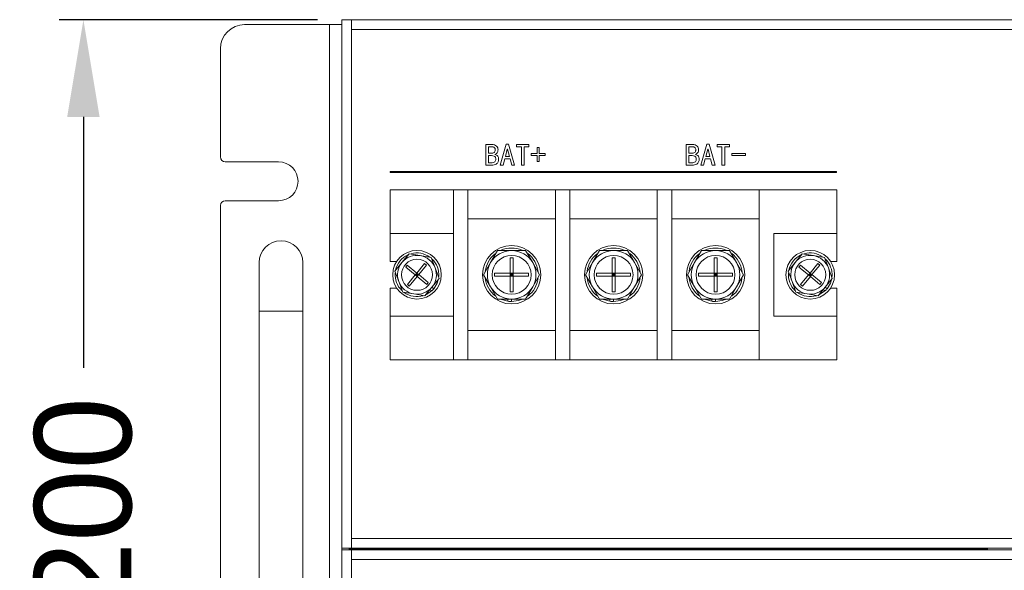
# Model space of a CAD drawing. Header units: millimetres. Extents: x 4621 to 5210, y 333 to 1535.
# Tile 5 of 26: x 4629 to 4832, y 496 to 610. Entities that reach past the tile are written whole.
import ezdxf

# ---------------------------------------------------------------- set-up
doc = ezdxf.new("R2010")
doc.units = ezdxf.units.MM
doc.header["$PDSIZE"] = -1
doc.dimstyles.new('ISO-25', dxfattribs={"dimtxt": 2.5, "dimasz": 2.5, "dimexe": 1.25, "dimexo": 0.625, "dimtad": 1, "dimtxsty": 'Standard', "dimcen": 2.5, "dimadec": 0, "dimazin": 0, "dimtfac": 1, "dimtmove": 0, "dimatfit": 3, "dimfxl": 0, "dimarcsym": 0})

# ---------------------------------------------------------------- blocks, each defined once
blk = doc.blocks.new('*D103')
at = {"color": 4, "lineweight": -2, "transparency": 16777216}
for p, q in [((4690.24, 609.75), (4637.03, 609.75)), ((4642.03, 589.75), (4642.03, 538.09)), ((4642.03, 429.75), (4642.03, 481.42)), ((4690.24, 409.75), (4637.03, 409.75))]:
    blk.add_line(p, q, dxfattribs=at)
at = {"color": 4, "transparency": 16777216}
for points in [[(4638.69, 589.75), (4645.36, 589.75), (4642.03, 609.75)], [(4638.69, 429.75), (4645.36, 429.75), (4642.03, 409.75)]]:
    blk.add_solid(points, dxfattribs=at)
at = {"layer": 'Defpoints', "color": 0, "transparency": 16777216}
for p in [(4695.24, 609.75), (4642.03, 409.75), (4695.24, 409.75)]:
    blk.add_point(p, dxfattribs=at)
at = {"color": 4, "transparency": 16777216, "insert": (4642.03, 509.75), "char_height": 20, "attachment_point": 5, "rotation": 90}
blk.add_mtext('200', dxfattribs=at)

msp = doc.modelspace()

# ---------------------------------------------------------------- linework, layer by layer
at = {"color": 0, "linetype": 'ByBlock', "lineweight": 5}
for p, q in [((4675.24, 608.75), (4692.74, 608.75)), ((4692.74, 410.75), (4692.74, 608.75)), ((4692.74, 608.75), (4695.24, 608.75)), ((4695.24, 609.75), (4695.24, 500.95)), ((4695.24, 609.75), (4697.24, 609.75)), ((4697.24, 609.75), (4697.24, 607.75)), ((4697.24, 609.75), (5133.24, 609.75)), ((5133.24, 607.75), (4697.24, 607.75)), ((4697.24, 607.75), (4697.24, 502.95)), ((4670.24, 581.5), (4670.24, 603.75)), ((4727.88, 579.82), (4729.12, 584.12)), ((4729.12, 584.12), (4729.62, 584.12)), ((4729.62, 584.12), (4730.86, 579.82)), ((4769.18, 579.82), (4770.42, 584.12)), ((4770.42, 584.12), (4770.92, 584.12)), ((4770.92, 584.12), (4772.16, 579.82)), ((4724.9, 579.82), (4724.9, 584.07)), ((4724.9, 584.07), (4726.19, 584.07)), ((4726.22, 583.6), (4725.47, 583.6)), ((4725.47, 583.6), (4725.47, 582.28)), ((4725.47, 582.28), (4726.19, 582.28)), ((4729.34, 583.13), (4728.95, 581.61)), ((4729.39, 583.13), (4729.34, 583.13)), ((4729.79, 581.61), (4729.39, 583.13)), ((4731.25, 583.6), (4731.25, 584.07)), ((4731.25, 584.07), (4733.81, 584.07)), ((4732.25, 583.6), (4731.25, 583.6)), ((4732.25, 579.82), (4732.25, 583.6)), ((4733.81, 583.6), (4732.82, 583.6)), ((4732.82, 583.6), (4732.82, 579.82)), ((4733.81, 584.07), (4733.81, 583.6)), ((4734.28, 581.81), (4734.28, 582.21)), ((4734.28, 582.21), (4735.5, 582.21)), ((4735.5, 582.21), (4735.5, 583.42)), ((4735.5, 583.42), (4735.92, 583.42)), ((4735.92, 583.42), (4735.92, 582.21)), ((4735.92, 582.21), (4737.14, 582.21)), ((4737.14, 582.21), (4737.14, 581.81)), ((4766.2, 584.07), (4767.49, 584.07)), ((4766.2, 579.82), (4766.2, 584.07)), ((4767.52, 583.6), (4766.77, 583.6)), ((4766.77, 583.6), (4766.77, 582.28)), ((4766.77, 582.28), (4767.49, 582.28)), ((4770.64, 583.13), (4770.25, 581.61)), ((4770.69, 583.13), (4770.64, 583.13)), ((4771.09, 581.61), (4770.69, 583.13)), ((4772.56, 584.07), (4775.11, 584.07)), ((4772.56, 583.6), (4772.56, 584.07)), ((4773.55, 583.6), (4772.56, 583.6)), ((4773.55, 579.82), (4773.55, 583.6)), ((4775.11, 583.6), (4774.12, 583.6)), ((4774.12, 583.6), (4774.12, 579.82)), ((4775.11, 584.07), (4775.11, 583.6)), ((4775.58, 582.21), (4778.41, 582.21)), ((4775.58, 581.81), (4775.58, 582.21)), ((4778.41, 582.21), (4778.41, 581.81)), ((4671.24, 580.5), (4682.24, 580.5)), ((4725.47, 581.81), (4725.47, 580.3)), ((4726.12, 581.81), (4725.47, 581.81)), ((4725.47, 580.3), (4726.04, 580.3)), ((4728.82, 581.14), (4728.47, 579.82)), ((4729.91, 581.14), (4728.82, 581.14)), ((4728.95, 581.61), (4729.79, 581.61)), ((4730.26, 579.82), (4729.91, 581.14)), ((4735.5, 581.81), (4734.28, 581.81)), ((4735.5, 580.59), (4735.5, 581.81)), ((4735.92, 580.59), (4735.5, 580.59)), ((4735.92, 581.81), (4735.92, 580.59)), ((4737.14, 581.81), (4735.92, 581.81)), ((4767.42, 581.81), (4766.77, 581.81)), ((4766.77, 581.81), (4766.77, 580.3)), ((4766.77, 580.3), (4767.34, 580.3)), ((4770.12, 581.14), (4769.78, 579.82)), ((4771.22, 581.14), (4770.12, 581.14)), ((4770.25, 581.61), (4771.09, 581.61)), ((4771.56, 579.82), (4771.22, 581.14)), ((4778.41, 581.81), (4775.58, 581.81)), ((4797.17, 578.48), (4705.2, 578.48)), ((4705.2, 578.48), (4705.2, 578.28)), ((4705.2, 578.28), (4797.17, 578.28)), ((4726.14, 579.82), (4724.9, 579.82)), ((4728.47, 579.82), (4727.88, 579.82)), ((4730.86, 579.82), (4730.26, 579.82)), ((4732.82, 579.82), (4732.25, 579.82)), ((4767.44, 579.82), (4766.2, 579.82)), ((4769.78, 579.82), (4769.18, 579.82)), ((4772.16, 579.82), (4771.56, 579.82)), ((4774.12, 579.82), (4773.55, 579.82)), ((4797.17, 578.28), (4797.17, 578.48)), ((4705.24, 565.75), (4705.24, 574.75)), ((4705.24, 574.75), (4721.24, 574.75)), ((4718.24, 539.75), (4718.24, 574.75)), ((4721.24, 574.75), (4718.24, 574.75)), ((4721.24, 539.75), (4721.24, 574.75)), ((4721.24, 574.75), (4739.24, 574.75)), ((4739.24, 539.75), (4739.24, 574.75)), ((4742.24, 574.75), (4739.24, 574.75)), ((4742.24, 539.75), (4742.24, 574.75)), ((4742.24, 574.75), (4760.24, 574.75)), ((4763.24, 574.75), (4760.24, 574.75)), ((4760.24, 539.75), (4760.24, 574.75)), ((4763.24, 539.75), (4763.24, 574.75)), ((4763.24, 574.75), (4781.24, 574.75)), ((4797.24, 574.75), (4781.24, 574.75)), ((4781.24, 539.75), (4781.24, 574.75)), ((4797.24, 574.75), (4797.24, 565.75)), ((4682.24, 572.5), (4671.24, 572.5)), ((4670.24, 448), (4670.24, 571.5)), ((4739.24, 568.75), (4721.24, 568.75)), ((4760.24, 568.75), (4742.24, 568.75)), ((4781.24, 568.75), (4763.24, 568.75)), ((4718.24, 565.75), (4705.24, 565.75)), ((4705.24, 560), (4705.24, 565.75)), ((4718.24, 565.75), (4718.24, 548.75)), ((4797.24, 565.75), (4784.24, 565.75)), ((4784.24, 548.75), (4784.24, 565.75)), ((4797.24, 565.75), (4797.24, 560)), ((4725.91, 559.75), (4727.35, 562.25)), ((4727.35, 562.25), (4730.24, 562.25)), ((4730.24, 562.25), (4733.12, 562.25)), ((4733.12, 562.25), (4734.57, 559.75)), ((4746.91, 559.75), (4748.35, 562.25)), ((4748.35, 562.25), (4751.24, 562.25)), ((4751.24, 562.25), (4754.12, 562.25)), ((4754.12, 562.25), (4755.57, 559.75)), ((4767.91, 559.75), (4769.35, 562.25)), ((4769.35, 562.25), (4772.24, 562.25)), ((4772.24, 562.25), (4775.12, 562.25)), ((4775.12, 562.25), (4776.57, 559.75)), ((4706.56, 560), (4705.24, 560)), ((4706.18, 558.01), (4707.65, 559.79)), ((4707.65, 559.79), (4709.11, 561.58)), ((4709.11, 561.58), (4711.39, 561.2)), ((4711.39, 561.2), (4713.67, 560.82)), ((4713.67, 560.82), (4714.48, 558.66)), ((4729.94, 560.75), (4730.54, 560.75)), ((4729.94, 557.55), (4729.94, 560.75)), ((4730.54, 560.75), (4730.54, 557.55)), ((4750.94, 560.75), (4751.54, 560.75)), ((4750.94, 557.55), (4750.94, 560.75)), ((4751.54, 560.75), (4751.54, 557.55)), ((4771.94, 560.75), (4772.54, 560.75)), ((4771.94, 557.55), (4771.94, 560.75)), ((4772.54, 560.75), (4772.54, 557.55)), ((4787.18, 558.01), (4788.65, 559.79)), ((4788.65, 559.79), (4790.11, 561.58)), ((4790.11, 561.58), (4792.39, 561.2)), ((4792.39, 561.2), (4794.67, 560.82)), ((4794.67, 560.82), (4795.48, 558.66)), ((4797.24, 560), (4795.91, 560)), ((4678.24, 559.75), (4678.24, 549.75)), ((4687.24, 549.75), (4687.24, 559.75)), ((4706.99, 555.85), (4706.18, 558.01)), ((4708.42, 558.84), (4708.73, 559.22)), ((4710.39, 557.22), (4708.42, 558.84)), ((4708.73, 559.22), (4710.7, 557.6)), ((4710.7, 557.6), (4712.32, 559.57)), ((4712.71, 559.26), (4711.09, 557.29)), ((4712.32, 559.57), (4712.71, 559.26)), ((4714.48, 558.66), (4715.29, 556.5)), ((4724.46, 557.25), (4725.91, 559.75)), ((4734.57, 559.75), (4736.01, 557.25)), ((4745.46, 557.25), (4746.91, 559.75)), ((4755.57, 559.75), (4757.01, 557.25)), ((4766.46, 557.25), (4767.91, 559.75)), ((4776.57, 559.75), (4778.01, 557.25)), ((4787.99, 555.85), (4787.18, 558.01)), ((4789.42, 558.84), (4789.73, 559.22)), ((4791.39, 557.22), (4789.42, 558.84)), ((4789.73, 559.22), (4791.7, 557.6)), ((4791.7, 557.6), (4793.32, 559.57)), ((4793.71, 559.26), (4792.09, 557.29)), ((4793.32, 559.57), (4793.71, 559.26)), ((4795.48, 558.66), (4796.29, 556.5)), ((4707.8, 553.68), (4706.99, 555.85)), ((4708.77, 555.25), (4710.39, 557.22)), ((4710.77, 556.9), (4709.15, 554.93)), ((4710.7, 557.6), (4710.39, 557.22)), ((4710.74, 557.25), (4710.39, 557.22)), ((4710.39, 557.22), (4710.77, 556.9)), ((4710.74, 557.25), (4710.54, 557.41)), ((4710.74, 557.25), (4710.58, 557.06)), ((4711.09, 557.29), (4710.7, 557.6)), ((4710.74, 557.25), (4710.7, 557.6)), ((4710.9, 557.44), (4710.74, 557.25)), ((4710.74, 557.25), (4711.09, 557.29)), ((4710.77, 556.9), (4710.74, 557.25)), ((4710.93, 557.09), (4710.74, 557.25)), ((4710.77, 556.9), (4711.09, 557.29)), ((4712.74, 555.28), (4710.77, 556.9)), ((4711.09, 557.29), (4713.06, 555.67)), ((4715.29, 556.5), (4713.83, 554.71)), ((4725.91, 554.75), (4724.46, 557.25)), ((4726.74, 557.55), (4729.94, 557.55)), ((4726.74, 556.95), (4726.74, 557.55)), ((4729.94, 556.95), (4726.74, 556.95)), ((4729.94, 557.55), (4729.94, 556.95)), ((4730.54, 557.55), (4729.94, 557.55)), ((4730.24, 557.25), (4729.94, 557.55)), ((4730.24, 557.25), (4729.94, 557.25)), ((4729.94, 556.95), (4730.24, 557.25)), ((4729.94, 553.75), (4729.94, 556.95)), ((4729.94, 556.95), (4730.54, 556.95)), ((4730.24, 557.25), (4730.54, 557.55)), ((4730.24, 557.25), (4730.24, 557.55)), ((4730.54, 557.25), (4730.24, 557.25)), ((4730.24, 557.25), (4730.54, 556.95)), ((4730.24, 556.95), (4730.24, 557.25)), ((4730.54, 556.95), (4730.54, 557.55)), ((4730.54, 557.55), (4733.74, 557.55)), ((4730.54, 556.95), (4730.54, 553.75)), ((4733.74, 556.95), (4730.54, 556.95)), ((4733.74, 557.55), (4733.74, 556.95)), ((4736.01, 557.25), (4734.57, 554.75)), ((4746.91, 554.75), (4745.46, 557.25)), ((4747.74, 556.95), (4747.74, 557.55)), ((4747.74, 557.55), (4750.94, 557.55)), ((4750.94, 556.95), (4747.74, 556.95)), ((4751.54, 557.55), (4750.94, 557.55)), ((4750.94, 557.55), (4750.94, 556.95)), ((4751.24, 557.25), (4750.94, 557.55)), ((4751.24, 557.25), (4750.94, 557.25)), ((4750.94, 556.95), (4751.24, 557.25)), ((4750.94, 556.95), (4751.54, 556.95)), ((4750.94, 553.75), (4750.94, 556.95)), ((4751.24, 557.25), (4751.24, 557.55)), ((4751.24, 557.25), (4751.54, 557.55)), ((4751.24, 557.25), (4751.54, 556.95)), ((4751.54, 557.25), (4751.24, 557.25)), ((4751.24, 556.95), (4751.24, 557.25)), ((4751.54, 557.55), (4754.74, 557.55)), ((4751.54, 556.95), (4751.54, 557.55)), ((4754.74, 556.95), (4751.54, 556.95)), ((4751.54, 556.95), (4751.54, 553.75)), ((4754.74, 557.55), (4754.74, 556.95)), ((4757.01, 557.25), (4755.57, 554.75)), ((4767.91, 554.75), (4766.46, 557.25)), ((4768.74, 557.55), (4771.94, 557.55)), ((4768.74, 556.95), (4768.74, 557.55)), ((4771.94, 556.95), (4768.74, 556.95)), ((4772.54, 557.55), (4771.94, 557.55)), ((4771.94, 557.55), (4771.94, 556.95)), ((4772.24, 557.25), (4771.94, 557.55)), ((4772.24, 557.25), (4771.94, 557.25)), ((4771.94, 556.95), (4772.24, 557.25)), ((4771.94, 556.95), (4772.54, 556.95)), ((4771.94, 553.75), (4771.94, 556.95)), ((4772.24, 557.25), (4772.24, 557.55)), ((4772.24, 557.25), (4772.54, 557.55)), ((4772.24, 557.25), (4772.54, 556.95)), ((4772.54, 557.25), (4772.24, 557.25)), ((4772.24, 556.95), (4772.24, 557.25)), ((4772.54, 556.95), (4772.54, 557.55)), ((4772.54, 557.55), (4775.74, 557.55)), ((4772.54, 556.95), (4772.54, 553.75)), ((4775.74, 556.95), (4772.54, 556.95)), ((4775.74, 557.55), (4775.74, 556.95)), ((4778.01, 557.25), (4776.57, 554.75)), ((4788.8, 553.68), (4787.99, 555.85)), ((4789.77, 555.25), (4791.39, 557.22)), ((4791.77, 556.9), (4790.15, 554.93)), ((4791.7, 557.6), (4791.39, 557.22)), ((4791.74, 557.25), (4791.39, 557.22)), ((4791.39, 557.22), (4791.77, 556.9)), ((4791.74, 557.25), (4791.54, 557.41)), ((4791.74, 557.25), (4791.58, 557.06)), ((4792.09, 557.29), (4791.7, 557.6)), ((4791.74, 557.25), (4791.7, 557.6)), ((4791.9, 557.44), (4791.74, 557.25)), ((4791.74, 557.25), (4792.09, 557.29)), ((4791.77, 556.9), (4791.74, 557.25)), ((4791.93, 557.09), (4791.74, 557.25)), ((4791.77, 556.9), (4792.09, 557.29)), ((4793.74, 555.28), (4791.77, 556.9)), ((4792.09, 557.29), (4794.06, 555.67)), ((4796.29, 556.5), (4794.83, 554.71)), ((4705.24, 554.5), (4706.56, 554.5)), ((4705.24, 548.75), (4705.24, 554.5)), ((4709.15, 554.93), (4708.77, 555.25)), ((4713.83, 554.71), (4712.36, 552.93)), ((4712.68, 553.19), (4713.76, 553.92)), ((4713.06, 555.67), (4712.74, 555.28)), ((4713.76, 553.92), (4713.41, 554.21)), ((4713.83, 554.71), (4714.21, 554.39)), ((4727.35, 552.25), (4725.91, 554.75)), ((4730.54, 553.75), (4729.94, 553.75)), ((4734.57, 554.75), (4733.12, 552.25)), ((4748.35, 552.25), (4746.91, 554.75)), ((4751.54, 553.75), (4750.94, 553.75)), ((4755.57, 554.75), (4754.12, 552.25)), ((4769.35, 552.25), (4767.91, 554.75)), ((4772.54, 553.75), (4771.94, 553.75)), ((4776.57, 554.75), (4775.12, 552.25)), ((4790.15, 554.93), (4789.77, 555.25)), ((4794.83, 554.71), (4793.36, 552.93)), ((4793.68, 553.19), (4794.76, 553.92)), ((4794.06, 555.67), (4793.74, 555.28)), ((4794.76, 553.92), (4794.41, 554.21)), ((4794.83, 554.71), (4795.21, 554.39)), ((4795.91, 554.5), (4797.24, 554.5)), ((4797.24, 554.5), (4797.24, 548.75)), ((4710.08, 553.31), (4707.8, 553.68)), ((4712.36, 552.93), (4710.08, 553.31)), ((4730.24, 552.25), (4727.35, 552.25)), ((4728.14, 552.17), (4729.44, 551.81)), ((4729.44, 551.81), (4729.44, 552.25)), ((4730.24, 552.25), (4730.24, 551.75)), ((4733.12, 552.25), (4730.24, 552.25)), ((4751.24, 552.25), (4748.35, 552.25)), ((4749.14, 552.17), (4750.44, 551.81)), ((4750.44, 551.81), (4750.44, 552.25)), ((4751.24, 552.25), (4751.24, 551.75)), ((4754.12, 552.25), (4751.24, 552.25)), ((4772.24, 552.25), (4769.35, 552.25)), ((4770.14, 552.17), (4771.44, 551.81)), ((4771.44, 551.81), (4771.44, 552.25)), ((4772.24, 552.25), (4772.24, 551.75)), ((4775.12, 552.25), (4772.24, 552.25)), ((4791.08, 553.31), (4788.8, 553.68)), ((4793.36, 552.93), (4791.08, 553.31)), ((4678.24, 549.75), (4678.24, 469.75)), ((4687.24, 549.75), (4678.24, 549.75)), ((4687.24, 469.75), (4687.24, 549.75)), ((4705.24, 548.75), (4718.24, 548.75)), ((4705.24, 539.75), (4705.24, 548.75)), ((4784.24, 548.75), (4797.24, 548.75)), ((4797.24, 548.75), (4797.24, 539.75)), ((4721.24, 545.75), (4739.24, 545.75)), ((4742.24, 545.75), (4760.24, 545.75)), ((4763.24, 545.75), (4781.24, 545.75)), ((4705.24, 539.75), (4721.24, 539.75)), ((4721.24, 539.75), (4718.24, 539.75)), ((4739.24, 539.75), (4721.24, 539.75)), ((4742.24, 539.75), (4739.24, 539.75)), ((4760.24, 539.75), (4742.24, 539.75)), ((4763.24, 539.75), (4760.24, 539.75)), ((4781.24, 539.75), (4763.24, 539.75)), ((4797.24, 539.75), (4781.24, 539.75)), ((4697.24, 502.95), (5133.24, 502.95)), ((4697.24, 500.95), (4697.24, 502.95)), ((4697.24, 500.95), (4695.24, 500.95)), ((4695.24, 500.65), (4695.24, 500.95)), ((4695.24, 500.65), (4695.24, 409.75)), ((4695.24, 500.65), (4697.24, 500.65)), ((4696.74, 500.95), (4696.74, 500.65)), ((4696.94, 500.75), (4696.94, 500.95)), ((4696.94, 500.65), (4696.94, 500.75)), ((4696.94, 500.75), (4698.94, 500.75)), ((5133.24, 500.95), (4697.24, 500.95)), ((4697.24, 500.65), (4697.24, 498.65)), ((4697.24, 500.65), (5133.24, 500.65)), ((4698.64, 500.85), (4698.64, 500.95)), ((4828.24, 500.75), (4698.94, 500.75)), ((4698.94, 500.75), (4698.94, 500.65)), ((4699.44, 500.75), (4699.44, 500.95)), ((4702.24, 500.95), (4702.24, 500.75)), ((4807.24, 500.95), (4807.24, 500.75)), ((4828.24, 500.95), (4828.24, 500.65)), ((5133.24, 498.65), (4697.24, 498.65)), ((4697.24, 498.65), (4697.24, 411.75))]:
    msp.add_line(p, q, dxfattribs=at)
at = {"color": 0, "linetype": 'ByBlock', "lineweight": 5, "flags": 128}
for points in [[(4714.21, 554.39), (4714.89, 555.52), (4715.12, 556.22)], [(4795.21, 554.39), (4795.89, 555.52), (4796.12, 556.22)], [(4730.24, 551.75), (4731.63, 551.93), (4732.49, 552.23)], [(4751.24, 551.75), (4752.63, 551.93), (4753.49, 552.23)], [(4772.24, 551.75), (4773.63, 551.93), (4774.49, 552.23)]]:
    msp.add_lwpolyline(points, dxfattribs=at)
at = {"color": 0, "linetype": 'ByBlock', "lineweight": 5}
for centre, radius in [((4710.74, 557.25), 5), ((4730.24, 557.25), 6), ((4751.24, 557.25), 6), ((4772.24, 557.25), 6), ((4791.74, 557.25), 5), ((4710.74, 557.25), 3.2), ((4730.24, 557.25), 4), ((4751.24, 557.25), 4), ((4772.24, 557.25), 4), ((4791.74, 557.25), 3.2)]:
    msp.add_circle(centre, radius, dxfattribs=at)
for centre, radius, start, end in [((4675.24, 603.75), 5, 90, 180), ((4671.24, 581.5), 1, 180, 270), ((4682.24, 576.5), 4, 270, 90), ((4671.24, 571.5), 1, 90, 180), ((4682.74, 559.75), 4.5, 0, 180), ((4730.24, 557.25), 5, 90, 150), ((4730.24, 557.25), 5.5, 66.7867, 113.2921), ((4730.24, 557.25), 5, 30, 90), ((4751.24, 557.25), 5, 90, 150), ((4751.24, 557.25), 5.5, 66.7867, 113.2921), ((4751.24, 557.25), 5, 30, 90), ((4772.24, 557.25), 5, 90, 150), ((4772.24, 557.25), 5.5, 66.7867, 113.2921), ((4772.24, 557.25), 5, 30, 90), ((4710.74, 557.25), 4.5, 115.0876, 167.6729), ((4710.74, 557.25), 4, 140.5778, 200.5778), ((4710.74, 557.25), 4, 80.5778, 140.5778), ((4710.74, 557.25), 4.5, 53.8833, 105.8284), ((4710.74, 557.25), 4, 20.5778, 80.5778), ((4710.74, 557.25), 4.5, 355.659, 45.8951), ((4730.24, 557.25), 5.5, 128.0707, 172.0408), ((4730.24, 557.25), 5.5, 7.3618, 52.8634), ((4751.24, 557.25), 5.5, 128.0707, 172.0408), ((4751.24, 557.25), 5.5, 7.3618, 52.8634), ((4772.24, 557.25), 5.5, 128.0707, 172.0408), ((4772.24, 557.25), 5.5, 7.3618, 52.8634), ((4791.74, 557.25), 4.5, 115.0876, 167.6729), ((4791.74, 557.25), 4, 140.5778, 200.5778), ((4791.74, 557.25), 4, 80.5778, 140.5778), ((4791.74, 557.25), 4.5, 53.8833, 105.8284), ((4791.74, 557.25), 4, 20.5778, 80.5778), ((4791.74, 557.25), 4.5, 355.659, 45.8951), ((4710.74, 557.25), 4, 320.5778, 20.5778), ((4730.24, 557.25), 5, 150, 210), ((4730.24, 557.25), 5, 330, 30), ((4751.24, 557.25), 5, 150, 210), ((4751.24, 557.25), 5, 330, 30), ((4772.24, 557.25), 5, 150, 210), ((4772.24, 557.25), 5, 330, 30), ((4791.74, 557.25), 4, 320.5778, 20.5778), ((4710.74, 557.25), 4.5, 175.5259, 225.4833), ((4710.74, 557.25), 4, 200.5778, 260.5778), ((4730.24, 557.25), 5.5, 185.4088, 233.7322), ((4730.24, 557.25), 5.5, 307.7815, 351.9662), ((4751.24, 557.25), 5.5, 185.4088, 233.7322), ((4751.24, 557.25), 5.5, 307.7815, 351.9662), ((4772.24, 557.25), 5.5, 185.4088, 233.7322), ((4772.24, 557.25), 5.5, 307.7815, 351.9662), ((4791.74, 557.25), 4.5, 175.5259, 225.4833), ((4791.74, 557.25), 4, 200.5778, 260.5778), ((4710.74, 557.25), 4, 260.5778, 320.5778), ((4710.74, 557.25), 4.5, 312.2727, 320.5778), ((4730.24, 557.25), 5, 210, 270), ((4730.24, 557.25), 5, 270, 330), ((4751.24, 557.25), 5, 210, 270), ((4751.24, 557.25), 5, 270, 330), ((4772.24, 557.25), 5, 210, 270), ((4772.24, 557.25), 5, 270, 330), ((4791.74, 557.25), 4, 260.5778, 320.5778), ((4791.74, 557.25), 4.5, 312.2727, 320.5778), ((4710.74, 557.25), 4.5, 234.0041, 286.4569), ((4730.24, 557.25), 5.5, 261.6364, 270), ((4751.24, 557.25), 5.5, 261.6364, 270), ((4772.24, 557.25), 5.5, 261.6364, 270), ((4791.74, 557.25), 4.5, 234.0041, 286.4569), ((4698.94, 501.25), 2, 188.6269, 194.4775), ((4698.94, 501.25), 0.5, 216.8699, 270)]:
    msp.add_arc(centre, radius, start, end, dxfattribs=at)
for points, knots in [([(4726.19, 584.07), (4726.37, 584.06), (4726.72, 584.04), (4727.14, 583.77), (4727.39, 583.39), (4727.42, 583.11), (4727.43, 582.98)], [0, 0, 0, 0, 0.280779, 0.559449, 0.779715, 1, 1, 1, 1]), ([(4726.19, 582.28), (4726.29, 582.29), (4726.5, 582.31), (4726.74, 582.49), (4726.85, 582.73), (4726.86, 582.9), (4726.86, 582.98)], [0, 0, 0, 0, 0.280187, 0.559241, 0.779118, 1, 1, 1, 1]), ([(4726.86, 582.98), (4726.86, 583.07), (4726.84, 583.26), (4726.66, 583.48), (4726.44, 583.58), (4726.29, 583.59), (4726.22, 583.6)], [0, 0, 0, 0, 0.280452, 0.558107, 0.778895, 1, 1, 1, 1]), ([(4727.43, 582.98), (4727.43, 582.86), (4727.42, 582.63), (4727.22, 582.25), (4726.95, 582.12), (4726.79, 582.03)], [0, 0, 0, 0, 0.281419, 0.560745, 1, 1, 1, 1]), ([(4767.49, 584.07), (4767.67, 584.06), (4768.02, 584.04), (4768.44, 583.77), (4768.69, 583.39), (4768.72, 583.11), (4768.73, 582.98)], [0, 0, 0, 0, 0.280779, 0.559449, 0.779715, 1, 1, 1, 1]), ([(4767.49, 582.28), (4767.59, 582.29), (4767.8, 582.31), (4768.05, 582.49), (4768.15, 582.73), (4768.16, 582.9), (4768.16, 582.98)], [0, 0, 0, 0, 0.280187, 0.559241, 0.779118, 1, 1, 1, 1]), ([(4768.16, 582.98), (4768.16, 583.07), (4768.15, 583.26), (4767.97, 583.48), (4767.74, 583.58), (4767.59, 583.59), (4767.52, 583.6)], [0, 0, 0, 0, 0.280452, 0.558107, 0.778895, 1, 1, 1, 1]), ([(4768.73, 582.98), (4768.73, 582.86), (4768.72, 582.63), (4768.52, 582.25), (4768.25, 582.12), (4768.09, 582.03)], [0, 0, 0, 0, 0.281419, 0.560745, 1, 1, 1, 1]), ([(4726.04, 580.3), (4726.17, 580.3), (4726.43, 580.31), (4726.79, 580.47), (4726.95, 580.78), (4726.96, 580.99), (4726.96, 581.09)], [0, 0, 0, 0, 0.2812537, 0.5600374, 0.7790939, 1, 1, 1, 1]), ([(4726.96, 581.09), (4726.96, 581.17), (4726.95, 581.32), (4726.85, 581.54), (4726.57, 581.75), (4726.3, 581.79), (4726.12, 581.81)], [0, 0, 0, 0, 0.1875767, 0.3742717, 0.5611339, 1, 1, 1, 1]), ([(4727.56, 581.09), (4727.55, 580.88), (4727.53, 580.47), (4727, 579.89), (4726.47, 579.85), (4726.14, 579.82)], [0, 0, 0, 0, 0.281943, 0.559492, 1, 1, 1, 1]), ([(4726.79, 582.03), (4726.9, 581.99), (4727.13, 581.91), (4727.39, 581.67), (4727.54, 581.38), (4727.55, 581.19), (4727.56, 581.09)], [0, 0, 0, 0, 0.280006, 0.559977, 0.779695, 1, 1, 1, 1]), ([(4767.34, 580.3), (4767.47, 580.3), (4767.73, 580.31), (4768.09, 580.47), (4768.25, 580.78), (4768.26, 580.99), (4768.26, 581.09)], [0, 0, 0, 0, 0.281254, 0.560037, 0.779094, 1, 1, 1, 1]), ([(4768.26, 581.09), (4768.26, 581.17), (4768.25, 581.32), (4768.15, 581.54), (4767.87, 581.75), (4767.6, 581.79), (4767.42, 581.81)], [0, 0, 0, 0, 0.187577, 0.374272, 0.561134, 1, 1, 1, 1]), ([(4768.86, 581.09), (4768.85, 580.88), (4768.83, 580.47), (4768.31, 579.89), (4767.77, 579.85), (4767.44, 579.82)], [0, 0, 0, 0, 0.281943, 0.559492, 1, 1, 1, 1]), ([(4768.09, 582.03), (4768.2, 581.99), (4768.44, 581.91), (4768.7, 581.67), (4768.84, 581.38), (4768.85, 581.19), (4768.86, 581.09)], [0, 0, 0, 0, 0.280006, 0.559977, 0.779695, 1, 1, 1, 1])]:
    msp.add_open_spline(points, degree=3, knots=knots, dxfattribs=at)

# ---------------------------------------------------------------- dimensions: what is measured, and where the dimension line sits
dim = msp.add_linear_dim(base=(4642.03, 409.75), p1=(4695.24, 609.75), p2=(4695.24, 409.75), angle=90, dimstyle='ISO-25', override={"dimtxt": 20, "dimasz": 20, "dimexe": 5, "dimexo": 5, "dimgap": 5, "dimtad": 0, "dimdec": 1, "dimdsep": 46, "dimclrd": 4, "dimclre": 4, "dimclrt": 4, "dimadec": 2, "dimazin": 2, "dimtdec": 1, "dimtzin": 0})
dim.commit()
dim.dimension.update_dxf_attribs({"geometry": '*D103', "text_midpoint": (4642.03, 509.75)})

doc.saveas('drawing.dxf')
